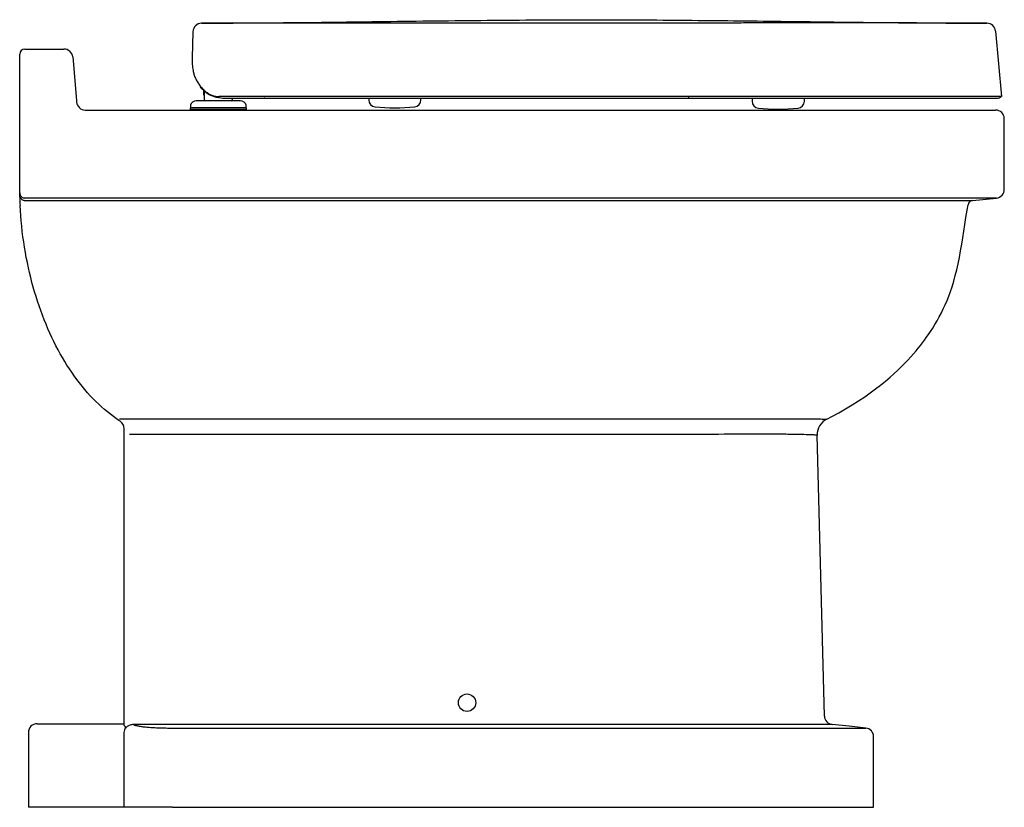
# Model space of a CAD drawing. Header units: millimetres. Extents: x 799.14 to 799.705, y 1113.515 to 1113.967.
import ezdxf

# ---------------------------------------------------------------- set-up
doc = ezdxf.new("R2010")
doc.units = ezdxf.units.MM
doc.layers.add('SANINDUSA', color=3, linetype='Continuous')

msp = doc.modelspace()

# ---------------------------------------------------------------- linework, layer by layer
at = {"layer": 'SANINDUSA'}
for p, q in [((799.5238589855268, 1113.965392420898), (799.3847338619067, 1113.965357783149)), ((799.2394189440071, 1113.960420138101), (799.239027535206, 1113.94547282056)), ((799.7000099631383, 1113.960731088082), (799.7032940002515, 1113.923227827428)), ((799.1429929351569, 1113.95049034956), (799.1654112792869, 1113.95049034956)), ((799.139992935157, 1113.92049034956), (799.139992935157, 1113.94749034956)), ((799.1703922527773, 1113.945926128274), (799.1725794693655, 1113.920926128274)), ((799.239027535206, 1113.94547282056), (799.239014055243, 1113.944912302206)), ((799.2454761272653, 1113.926874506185), (799.2454761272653, 1113.924287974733)), ((799.2459761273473, 1113.921287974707), (799.2459761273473, 1113.926461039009)), ((799.139992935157, 1113.869992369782), (799.139992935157, 1113.92049034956)), ((799.1725794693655, 1113.920926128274), (799.1726557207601, 1113.920054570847)), ((799.2666220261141, 1113.92078797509), (799.2413302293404, 1113.92078797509)), ((799.2454761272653, 1113.924287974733), (799.2459761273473, 1113.924287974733)), ((799.2566022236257, 1113.922286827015), (799.5238990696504, 1113.922286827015)), ((799.2619761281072, 1113.922286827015), (799.2619761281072, 1113.921287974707)), ((799.2807505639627, 1113.922285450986), (799.2807505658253, 1113.922285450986)), ((799.3402518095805, 1113.922286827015), (799.3402518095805, 1113.921342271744)), ((799.370251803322, 1113.921342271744), (799.3700301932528, 1113.921342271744)), ((799.370251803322, 1113.921342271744), (799.370251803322, 1113.922286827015)), ((799.5602518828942, 1113.922286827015), (799.5602518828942, 1113.920576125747)), ((799.5902518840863, 1113.920576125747), (799.5900302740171, 1113.920576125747)), ((799.5902518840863, 1113.920576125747), (799.5902518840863, 1113.92228515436)), ((799.1776366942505, 1113.91549034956), (799.519992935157, 1113.91549034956)), ((799.2377261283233, 1113.916787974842), (799.2377261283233, 1113.915787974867)), ((799.2702261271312, 1113.916787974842), (799.2377261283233, 1113.916787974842)), ((799.2702261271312, 1113.915787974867), (799.2377261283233, 1113.915787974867)), ((799.2379761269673, 1113.918287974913), (799.2379761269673, 1113.916787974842)), ((799.2699761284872, 1113.916787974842), (799.2699761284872, 1113.918287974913)), ((799.2702261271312, 1113.915787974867), (799.2702261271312, 1113.916787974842)), ((799.519992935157, 1113.91549034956), (799.699992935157, 1113.91549034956)), ((799.704992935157, 1113.869992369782), (799.704992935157, 1113.91049034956)), ((799.139992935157, 1113.868003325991), (799.139992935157, 1113.869992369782)), ((799.139992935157, 1113.866640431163), (799.139992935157, 1113.868003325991)), ((799.139992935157, 1113.86549034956), (799.139992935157, 1113.866640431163)), ((799.519992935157, 1113.865019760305), (799.1429929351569, 1113.865019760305)), ((799.5196427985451, 1113.863640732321), (799.519992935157, 1113.86364064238)), ((799.7005155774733, 1113.865019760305), (799.519992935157, 1113.865019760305)), ((799.6868163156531, 1113.86357989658), (799.7005155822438, 1113.865019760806)), ((799.199992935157, 1113.729289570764), (799.199992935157, 1113.732719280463)), ((799.199992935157, 1113.562534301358), (799.199992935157, 1113.729289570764)), ((799.6018008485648, 1113.567825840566), (799.5975803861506, 1113.728998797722)), ((799.149992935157, 1113.56344240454), (799.199992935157, 1113.56344240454)), ((799.2003598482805, 1113.560266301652), (799.2006437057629, 1113.561045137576)), ((799.5130508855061, 1113.56298392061), (799.2052602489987, 1113.56298392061)), ((799.2275825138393, 1113.560961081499), (799.5140581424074, 1113.560961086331)), ((799.6062762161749, 1113.56298414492), (799.5136717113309, 1113.56298414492)), ((799.5140581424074, 1113.560961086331), (799.62551576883, 1113.560961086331)), ((799.144992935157, 1113.55844240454), (799.144992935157, 1113.51549034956)), ((799.199992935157, 1113.51549034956), (799.199992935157, 1113.55836212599)), ((799.629992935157, 1113.51549034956), (799.629992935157, 1113.55598849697)), ((799.199992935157, 1113.51549034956), (799.144992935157, 1113.51549034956)), ((799.2276997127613, 1113.51549034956), (799.199992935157, 1113.51549034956)), ((799.2276997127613, 1113.51549034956), (799.5142925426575, 1113.51549034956)), ((799.5142925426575, 1113.51549034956), (799.629992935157, 1113.51549034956))]:
    msp.add_line(p, q, dxfattribs=at)
at = {"layer": 'SANINDUSA', "flags": 128}
for points in [[(799.5239194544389, 1113.923227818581), (799.3892323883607, 1113.923227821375), (799.2545453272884, 1113.923227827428)], [(799.139992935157, 1113.868003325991), (799.1400148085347, 1113.867643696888), (799.1400801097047, 1113.867289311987), (799.140187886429, 1113.866945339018), (799.14033656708, 1113.866616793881), (799.1405239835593, 1113.866308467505), (799.1407474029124, 1113.866024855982), (799.1410035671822, 1113.865770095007), (799.1412887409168, 1113.865547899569), (799.1415987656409, 1113.865361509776), (799.1419291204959, 1113.865213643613), (799.1422749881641, 1113.865106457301), (799.1426313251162, 1113.865041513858), (799.1429929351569, 1113.865019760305)], [(799.139992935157, 1113.866640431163), (799.1400148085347, 1113.86628080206), (799.1400801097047, 1113.865926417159), (799.140187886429, 1113.86558244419), (799.14033656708, 1113.865253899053), (799.1405239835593, 1113.864945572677), (799.1407474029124, 1113.864661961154), (799.1410035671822, 1113.864407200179), (799.1412887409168, 1113.86418500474), (799.1415987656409, 1113.863998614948), (799.1419291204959, 1113.863850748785), (799.1422749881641, 1113.863743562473), (799.1426313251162, 1113.86367861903), (799.1429929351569, 1113.863656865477)], [(799.1429929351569, 1113.863656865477), (799.2345021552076, 1113.863650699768), (799.330477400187, 1113.86364927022), (799.4250601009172, 1113.863647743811), (799.5196427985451, 1113.863640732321)], [(799.519992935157, 1113.86364064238), (799.5241721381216, 1113.863638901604), (799.5283481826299, 1113.863636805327), (799.5325293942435, 1113.86363437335), (799.5367019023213, 1113.863631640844), (799.5401910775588, 1113.863629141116), (799.5436710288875, 1113.863626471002), (799.5471393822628, 1113.863623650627), (799.5506092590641, 1113.863620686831), (799.5540651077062, 1113.863617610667), (799.5575045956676, 1113.863614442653), (799.5609731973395, 1113.86361115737), (799.5644222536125, 1113.863607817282), (799.567856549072, 1113.863604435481), (799.5712681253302, 1113.863601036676), (799.5747001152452, 1113.863597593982), (799.5781056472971, 1113.863594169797), (799.5814894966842, 1113.863590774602), (799.584843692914, 1113.863587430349), (799.5881784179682, 1113.863584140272), (799.5914817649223, 1113.86358092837), (799.5946240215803, 1113.863577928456), (799.5977334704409, 1113.863575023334), (799.6008081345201, 1113.863572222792), (799.6038588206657, 1113.863569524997), (799.606872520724, 1113.863566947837), (799.6098473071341, 1113.863564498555), (799.6128200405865, 1113.863562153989), (799.6157505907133, 1113.863559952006), (799.6186427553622, 1113.863557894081), (799.6214900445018, 1113.863555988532), (799.6243263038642, 1113.863554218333), (799.627114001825, 1113.863552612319), (799.6298568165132, 1113.863551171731), (799.6325484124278, 1113.863549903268), (799.6351965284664, 1113.86354880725), (799.6377918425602, 1113.863547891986), (799.6402014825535, 1113.863547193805), (799.6425604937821, 1113.863546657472), (799.6448716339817, 1113.863546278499), (799.6471299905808, 1113.863546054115), (799.649349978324, 1113.86354598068), (799.6515147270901, 1113.863546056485), (799.6536228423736, 1113.863546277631), (799.6556813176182, 1113.863546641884), (799.6576813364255, 1113.863547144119), (799.6596215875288, 1113.863547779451), (799.6615252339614, 1113.863548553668), (799.6633662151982, 1113.863549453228), (799.6651432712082, 1113.863550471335), (799.6668624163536, 1113.863551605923), (799.6685158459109, 1113.863552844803), (799.6701023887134, 1113.863554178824), (799.6715548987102, 1113.863555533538), (799.6729451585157, 1113.863556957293), (799.6742746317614, 1113.863558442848), (799.6755403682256, 1113.863559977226), (799.676749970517, 1113.863561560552), (799.677893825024, 1113.863563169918), (799.67897110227, 1113.863564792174), (799.6799850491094, 1113.863566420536), (799.6809310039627, 1113.863568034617), (799.6818082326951, 1113.863569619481), (799.6826263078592, 1113.863571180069), (799.683373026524, 1113.863572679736), (799.6840477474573, 1113.863574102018), (799.6846523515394, 1113.863575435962), (799.6851836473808, 1113.863576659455), (799.6856411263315, 1113.863577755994), (799.6860230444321, 1113.863578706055), (799.6863311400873, 1113.863579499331), (799.686565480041, 1113.863580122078), (799.6867252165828, 1113.863580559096), (799.6868104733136, 1113.863580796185), (799.6868161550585, 1113.863580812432)], [(799.1954995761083, 1113.738404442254), (799.193771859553, 1113.739642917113), (799.1920612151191, 1113.740936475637), (799.1903654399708, 1113.742286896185), (799.1886881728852, 1113.743691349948), (799.1870215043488, 1113.745156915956), (799.1853748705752, 1113.746675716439), (799.1837461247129, 1113.748249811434), (799.1821387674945, 1113.749875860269), (799.1805223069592, 1113.751586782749), (799.178929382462, 1113.753350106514), (799.1773578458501, 1113.755168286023), (799.1758111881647, 1113.757037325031), (799.1742818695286, 1113.758966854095), (799.172778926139, 1113.760945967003), (799.1713003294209, 1113.762977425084), (799.1698493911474, 1113.765056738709), (799.1684797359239, 1113.767102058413), (799.1671367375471, 1113.76918990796), (799.1658187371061, 1113.771322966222), (799.1645284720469, 1113.773496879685), (799.1632601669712, 1113.775721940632), (799.1620208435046, 1113.777986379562), (799.1608089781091, 1113.780293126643), (799.1596271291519, 1113.782637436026), (799.1584540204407, 1113.785064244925), (799.1573130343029, 1113.787527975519), (799.1562027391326, 1113.790031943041), (799.1551255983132, 1113.792570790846), (799.1540766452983, 1113.795157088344), (799.1530620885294, 1113.797776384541), (799.1520806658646, 1113.800432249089), (799.1511346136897, 1113.803118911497), (799.1502479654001, 1113.805762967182), (799.1493955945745, 1113.808433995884), (799.1485765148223, 1113.811135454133), (799.1477925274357, 1113.813861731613), (799.1470402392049, 1113.816625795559), (799.1463240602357, 1113.819412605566), (799.1456431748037, 1113.822225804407), (799.1449991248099, 1113.825059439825), (799.1443806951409, 1113.827968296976), (799.14380111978, 1113.830895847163), (799.1432597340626, 1113.833846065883), (799.1427578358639, 1113.836812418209), (799.1422932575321, 1113.839809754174), (799.1418690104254, 1113.842820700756), (799.1414846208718, 1113.845849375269), (799.1411410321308, 1113.848888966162), (799.1408473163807, 1113.851841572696), (799.1405919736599, 1113.854803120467), (799.1403749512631, 1113.857774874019), (799.1401965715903, 1113.860753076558)], [(799.603087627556, 1113.738209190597), (799.6060383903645, 1113.739701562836), (799.6100360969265, 1113.741850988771), (799.6139305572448, 1113.744069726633), (799.6177083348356, 1113.746344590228), (799.6213581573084, 1113.748663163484), (799.6248707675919, 1113.751013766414), (799.6280503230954, 1113.753249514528), (799.6310965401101, 1113.755495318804), (799.6340059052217, 1113.757743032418), (799.6367760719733, 1113.759984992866), (799.639405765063, 1113.762214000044), (799.6416742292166, 1113.764223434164), (799.6438267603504, 1113.76621179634), (799.6458647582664, 1113.768174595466), (799.6477913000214, 1113.770107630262), (799.6496098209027, 1113.772006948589), (799.6513238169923, 1113.773868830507), (799.6529368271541, 1113.775689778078), (799.65432975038, 1113.777320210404), (799.6556435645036, 1113.778911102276), (799.656881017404, 1113.780460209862), (799.6580448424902, 1113.781965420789), (799.6591394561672, 1113.783427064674), (799.6602271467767, 1113.784926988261), (799.6614369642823, 1113.786655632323), (799.6626659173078, 1113.788482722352), (799.663908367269, 1113.79041040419), (799.6651582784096, 1113.792440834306), (799.666409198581, 1113.794576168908), (799.667654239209, 1113.796818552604), (799.66888605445, 1113.799170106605), (799.6699969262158, 1113.801423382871), (799.6710837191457, 1113.803771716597), (799.6721396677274, 1113.806216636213), (799.6731576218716, 1113.808759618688), (799.6741300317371, 1113.81140208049), (799.6750506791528, 1113.814145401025), (799.6759952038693, 1113.817254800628), (799.6768789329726, 1113.820487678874), (799.6777050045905, 1113.823845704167), (799.6784781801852, 1113.827330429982), (799.6792049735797, 1113.830943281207), (799.6798937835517, 1113.834685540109), (799.6805550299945, 1113.838558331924), (799.6811476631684, 1113.84222387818), (799.6817390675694, 1113.846000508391), (799.6823423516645, 1113.849888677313), (799.6829724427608, 1113.853888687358), (799.683646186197, 1113.8580006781), (799.6841847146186, 1113.861120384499)], [(799.1977147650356, 1113.736913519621), (799.1977147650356, 1113.736913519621), (799.1976591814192, 1113.736949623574), (799.1969039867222, 1113.737446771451), (799.1961797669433, 1113.737935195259), (799.1954995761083, 1113.738404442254)], [(799.1972539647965, 1113.73827300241), (799.2156819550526, 1113.738272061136), (799.295655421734, 1113.738279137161), (799.3756284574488, 1113.738294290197), (799.513646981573, 1113.738306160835)], [(799.5136469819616, 1113.738306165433), (799.5136470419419, 1113.73830616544), (799.5154727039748, 1113.738306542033), (799.5172965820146, 1113.738307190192), (799.5209421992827, 1113.738309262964), (799.5227687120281, 1113.738310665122), (799.524590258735, 1113.738312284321), (799.5282216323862, 1113.738316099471), (799.5317984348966, 1113.73832049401), (799.5353408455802, 1113.738325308), (799.5388663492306, 1113.738330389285), (799.5423457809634, 1113.738335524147), (799.5446833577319, 1113.738338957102), (799.5469958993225, 1113.738342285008), (799.549280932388, 1113.738345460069), (799.5515522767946, 1113.738348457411), (799.5537934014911, 1113.738351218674), (799.5560019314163, 1113.73835370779), (799.5581812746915, 1113.738355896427), (799.5603256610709, 1113.738357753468), (799.5624328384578, 1113.738359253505), (799.5645152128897, 1113.738360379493), (799.5665577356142, 1113.738361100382), (799.5685582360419, 1113.738361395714), (799.5705552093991, 1113.738361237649), (799.5725062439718, 1113.738360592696), (799.5744091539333, 1113.738359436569), (799.5762753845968, 1113.738357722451), (799.5780906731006, 1113.738355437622), (799.5798529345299, 1113.738352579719), (799.5823155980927, 1113.738347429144), (799.5846600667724, 1113.738341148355), (799.5861648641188, 1113.738336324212), (799.5876136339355, 1113.738331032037), (799.5890046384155, 1113.738325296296), (799.5903640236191, 1113.73831900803), (799.5916612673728, 1113.738312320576), (799.5928946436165, 1113.738305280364), (799.5940713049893, 1113.738297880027), (799.5951812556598, 1113.738290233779), (799.5962228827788, 1113.738282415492), (799.5971624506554, 1113.738274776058), (799.5980367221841, 1113.738267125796), (799.5988444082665, 1113.738259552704), (799.5995897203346, 1113.738252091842), (799.6002659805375, 1113.738244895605), (799.6008720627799, 1113.738238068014), (799.6014186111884, 1113.738231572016), (799.6018903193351, 1113.738225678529), (799.6022862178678, 1113.738220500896), (799.6026078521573, 1113.738216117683), (799.6028512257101, 1113.738212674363), (799.6030156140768, 1113.738210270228), (799.6030886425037, 1113.73820917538), (799.6031130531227, 1113.738208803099), (799.6031130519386, 1113.738208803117)], [(799.5134438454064, 1113.729342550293), (799.4418943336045, 1113.729357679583), (799.3567205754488, 1113.729354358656), (799.2437143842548, 1113.729355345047), (799.2030714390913, 1113.729368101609)], [(799.5975803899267, 1113.728998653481), (799.5975587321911, 1113.728999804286), (799.5974937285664, 1113.729003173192), (799.5972594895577, 1113.729014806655), (799.5968768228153, 1113.729032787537), (799.5963435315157, 1113.729056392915), (799.5956608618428, 1113.72908473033), (799.5952558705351, 1113.729100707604), (799.5948127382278, 1113.729117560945), (799.5943307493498, 1113.729135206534), (799.5938109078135, 1113.729153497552), (799.593250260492, 1113.729172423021), (799.5926518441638, 1113.729191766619), (799.5920147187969, 1113.72921144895), (799.5913402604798, 1113.72923132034), (799.5899371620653, 1113.729269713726), (799.5883963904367, 1113.729307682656), (799.5867138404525, 1113.72934461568), (799.5848968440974, 1113.729379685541), (799.5839205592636, 1113.729396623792), (799.5829113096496, 1113.729412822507), (799.581867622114, 1113.729428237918), (799.5807917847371, 1113.729442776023), (799.5796780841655, 1113.729456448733), (799.5785328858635, 1113.729469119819), (799.577354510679, 1113.72948075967), (799.5761455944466, 1113.729491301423), (799.5737336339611, 1113.729508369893), (799.5712102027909, 1113.729521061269), (799.5685697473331, 1113.729529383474), (799.5658248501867, 1113.72953332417), (799.5643881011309, 1113.729533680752), (799.5629272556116, 1113.729532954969), (799.5614402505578, 1113.729531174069), (799.5599304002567, 1113.729528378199), (799.558389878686, 1113.729524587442), (799.5568276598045, 1113.729519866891), (799.555241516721, 1113.729514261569), (799.5536350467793, 1113.72950784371), (799.5505771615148, 1113.72949389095), (799.5474556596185, 1113.729477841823), (799.544254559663, 1113.729460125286), (799.5409993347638, 1113.729441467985), (799.5376646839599, 1113.729422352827), (799.5342801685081, 1113.729403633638), (799.5308161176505, 1113.729385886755), (799.5273123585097, 1113.729370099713), (799.523884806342, 1113.729357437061), (799.5204310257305, 1113.729348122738), (799.5169450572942, 1113.72934289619), (799.513443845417, 1113.729342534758)], [(799.199992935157, 1113.562534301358), (799.200027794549, 1113.562342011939), (799.2001378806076, 1113.562169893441), (799.2002659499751, 1113.562073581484)], [(799.199992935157, 1113.55836212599), (799.2000522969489, 1113.559136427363), (799.2002331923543, 1113.559910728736), (799.2003598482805, 1113.560266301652)], [(799.2006437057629, 1113.561045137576), (799.2006802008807, 1113.561233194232), (799.200691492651, 1113.561405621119), (799.2006706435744, 1113.561584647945), (799.200616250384, 1113.561734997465), (799.2004677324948, 1113.561930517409), (799.2002659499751, 1113.562073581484)], [(799.2042090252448, 1113.56288664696), (799.2037539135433, 1113.562779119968), (799.2033211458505, 1113.562646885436), (799.2028791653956, 1113.562478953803), (799.2024727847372, 1113.562291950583), (799.2021044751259, 1113.56209107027), (799.2016668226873, 1113.561804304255), (799.201287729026, 1113.561499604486), (799.2009654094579, 1113.561180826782), (799.2006191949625, 1113.560737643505), (799.2003598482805, 1113.560266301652)], [(799.2052602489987, 1113.56298392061), (799.2047355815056, 1113.56296338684), (799.2042090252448, 1113.56288664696)], [(799.2052602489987, 1113.56298392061), (799.2054214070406, 1113.562886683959), (799.2056215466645, 1113.562790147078), (799.2058603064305, 1113.562694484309), (799.2061372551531, 1113.562599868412), (799.2064518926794, 1113.562506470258), (799.2068036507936, 1113.562414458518), (799.2071918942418, 1113.56232399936), (799.2076159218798, 1113.562235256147), (799.2080749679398, 1113.562148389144), (799.2085682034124, 1113.562063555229), (799.2090947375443, 1113.561980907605), (799.2096536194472, 1113.561900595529), (799.2102438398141, 1113.56182276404), (799.2108643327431, 1113.561747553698), (799.2115139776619, 1113.561675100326), (799.2121916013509, 1113.561605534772), (799.2128959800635, 1113.561538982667), (799.2136258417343, 1113.5614755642), (799.2143798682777, 1113.5614153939), (799.2151566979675, 1113.561358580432), (799.2159549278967, 1113.561305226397), (799.2167731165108, 1113.56125542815), (799.2176097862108, 1113.561209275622), (799.2184634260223, 1113.561166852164), (799.2193324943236, 1113.561128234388), (799.2202154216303, 1113.561093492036), (799.2211106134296, 1113.561062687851), (799.2220164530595, 1113.561035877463), (799.2229313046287, 1113.561013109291), (799.2238535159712, 1113.560994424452), (799.2247814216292, 1113.560979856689), (799.2257133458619, 1113.560969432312), (799.2266476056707, 1113.560963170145), (799.2275825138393, 1113.560961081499)], [(799.5136717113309, 1113.56298414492), (799.5133612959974, 1113.562984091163), (799.5130508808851, 1113.56298392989)], [(799.6255157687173, 1113.560961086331), (799.6158955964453, 1113.561972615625), (799.606276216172, 1113.56298414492)]]:
    msp.add_lwpolyline(points, dxfattribs=at)
at = {"layer": 'SANINDUSA'}
msp.add_circle((799.3967006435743, 1113.57549034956), 0.005, dxfattribs=at)
for centre, radius, start, end in [((799.2444176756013, 1113.960306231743), 0.005000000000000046, 90.16124597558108, 178.5000000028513), ((799.230600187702, 1113.955987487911), 0.01665451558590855, 33.95302955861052, 34.02338838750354), ((799.244417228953, 1113.960289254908), 0.004999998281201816, 90.0251179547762, 178.5000172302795), ((799.6950290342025, 1113.960294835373), 0.005000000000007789, 5.005467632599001, 89.89230205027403), ((799.6950290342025, 1113.960294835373), 0.005000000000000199, 5.005467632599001, 89.89230205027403), ((799.1429929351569, 1113.94749034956), 0.003, 90, 180), ((799.1654112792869, 1113.94549034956), 0.005, 4.999999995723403, 90), ((799.2527573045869, 1113.937437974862), 0.01275000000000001, 223.931696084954, 233.3303275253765), ((799.2413302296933, 1113.917287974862), 0.003499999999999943, 90, 163.3984504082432), ((799.2464761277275, 1113.921287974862), 0.0005000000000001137, 180, 270), ((799.2614761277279, 1113.921287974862), 0.0004999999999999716, 270, 0), ((799.2666220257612, 1113.917287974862), 0.003500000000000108, 16.60154959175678, 90), ((799.2807511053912, 1114.00297542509), 0.08069026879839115, 269.6312940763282, 269.9112559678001), ((799.2803624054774, 1113.880867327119), 0.04141876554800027, 89.63518496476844, 90.00001803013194), ((799.3442518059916, 1113.921342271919), 0.003999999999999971, 180, 264.2079973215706), ((799.3662518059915, 1113.921342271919), 0.004000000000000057, 275.7920026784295, 0), ((799.5079334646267, 1113.92309632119), 0.01598611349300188, 357.0974531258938, 0.4713364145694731), ((799.5642518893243, 1113.920576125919), 0.003999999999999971, 180, 264.2079973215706), ((799.5862518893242, 1113.920576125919), 0.004000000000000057, 275.7920026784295, 0), ((799.7008171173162, 1113.925886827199), 0.003600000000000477, 270, 312.3867624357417), ((799.1776366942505, 1113.92049034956), 0.005000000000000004, 184.9999999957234, 270), ((799.3552518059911, 1114.029785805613), 0.113, 264.2079973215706, 275.7920026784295), ((799.5752518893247, 1114.029019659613), 0.113, 264.2079973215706, 275.7920026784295), ((799.699992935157, 1113.91049034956), 0.005, 0, 90), ((799.699992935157, 1113.869992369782), 0.005000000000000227, 275.9999999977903, 0), ((799.3694055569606, 1113.8729788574), 0.2295348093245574, 181.8776804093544, 183.0532069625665), ((799.6871387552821, 1113.8605972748), 0.003000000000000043, 96.17006176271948, 169.9580077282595), ((799.194992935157, 1113.732719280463), 0.005000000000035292, 0, 57.01865272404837), ((799.6075769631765, 1113.729260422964), 0.009999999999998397, 116.5116377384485, 181.4991752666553), ((799.6067991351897, 1113.567956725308), 0.005000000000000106, 181.4999999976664, 263.9968119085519), ((799.149992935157, 1113.55844240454), 0.005, 90, 180), ((799.624992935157, 1113.55598849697), 0.005000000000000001, 0, 83.99779512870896)]:
    msp.add_arc(centre, radius, start, end, dxfattribs=at)
for points, knots in [([(799.2444036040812, 1113.96530621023), (799.2636963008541, 1113.965421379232), (799.3022823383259, 1113.96565172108), (799.3606072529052, 1113.966452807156), (799.4193846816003, 1113.967149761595), (799.4769092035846, 1113.967388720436), (799.5327244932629, 1113.966955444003), (799.5868279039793, 1113.966278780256), (799.6409312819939, 1113.965563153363), (799.67700276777, 1113.965384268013), (799.6950384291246, 1113.965294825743)], [0, 0, 0, 0, 0.1284330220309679, 0.2568703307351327, 0.3883029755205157, 0.5197410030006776, 0.6398052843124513, 0.7598706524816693, 0.8799358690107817, 1, 1, 1, 1]), ([(799.3847338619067, 1113.965357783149), (799.3814006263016, 1113.965355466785), (799.3647344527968, 1113.96534388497), (799.3216515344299, 1113.965312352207), (799.2819019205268, 1113.965298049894), (799.2554852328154, 1113.965288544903)], [0, 0, 0, 0, 0.0773679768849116, 0.3868397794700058, 1, 1, 1, 1]), ([(799.6091322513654, 1113.965499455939), (799.6055452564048, 1113.965497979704), (799.5983539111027, 1113.96549502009), (799.5875986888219, 1113.965480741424), (799.577110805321, 1113.965462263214), (799.5669582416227, 1113.965442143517), (799.5565115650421, 1113.965421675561), (799.5457972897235, 1113.96540401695), (799.5348565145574, 1113.965391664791), (799.527523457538, 1113.965392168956), (799.5238589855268, 1113.965392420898)], [0, 0, 0, 0, 0.1374828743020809, 0.2756309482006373, 0.3941639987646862, 0.5128041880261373, 0.6313317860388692, 0.754182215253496, 0.8771600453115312, 1, 1, 1, 1]), ([(799.6950384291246, 1113.965294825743), (799.6949283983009, 1113.965295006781), (799.694708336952, 1113.965295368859), (799.692926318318, 1113.965298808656), (799.6900437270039, 1113.965305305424), (799.6859533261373, 1113.965316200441), (799.6807272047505, 1113.965332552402), (799.6743537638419, 1113.965354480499), (799.6667984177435, 1113.965382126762), (799.6588991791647, 1113.965410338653), (799.6511167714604, 1113.965435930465), (799.6437711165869, 1113.965457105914), (799.6358792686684, 1113.965475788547), (799.6274450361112, 1113.965489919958), (799.6185232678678, 1113.965498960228), (799.6122615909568, 1113.965499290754), (799.6091322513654, 1113.965499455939)], [0, 0, 0, 0, 0.07818803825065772, 0.1563758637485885, 0.2366978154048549, 0.3170193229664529, 0.3969953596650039, 0.4769712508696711, 0.5593432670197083, 0.641713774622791, 0.7003577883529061, 0.7590594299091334, 0.8177064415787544, 0.8784503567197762, 0.9392542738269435, 1, 1, 1, 1]), ([(799.2554852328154, 1113.965288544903), (799.2542524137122, 1113.965288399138), (799.2517866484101, 1113.965288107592), (799.248487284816, 1113.965288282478), (799.245983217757, 1113.96528846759), (799.2446176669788, 1113.965288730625), (799.2444739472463, 1113.965289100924), (799.2444150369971, 1113.965289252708)], [0, 0, 0, 0, 0.2127498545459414, 0.4255216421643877, 0.6383570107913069, 0.8517637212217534, 1, 1, 1, 1]), ([(799.239027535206, 1113.94547282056), (799.2390135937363, 1113.944808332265), (799.2389857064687, 1113.943479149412), (799.2390294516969, 1113.941656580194), (799.2391684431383, 1113.939878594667), (799.23945165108, 1113.937996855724), (799.239957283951, 1113.935970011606), (799.2407533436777, 1113.933854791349), (799.2418282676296, 1113.93176878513), (799.2431558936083, 1113.929759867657), (799.2447536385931, 1113.927838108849), (799.246467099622, 1113.926197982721), (799.2482980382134, 1113.924874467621), (799.2501840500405, 1113.923909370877), (799.2518382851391, 1113.92345105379), (799.2530554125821, 1113.923281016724), (799.253798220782, 1113.923232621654), (799.2542926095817, 1113.923229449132), (799.2545453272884, 1113.923227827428)], [0, 0, 0, 0, 0.0624498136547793, 0.124919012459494, 0.1848063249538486, 0.2498807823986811, 0.3316166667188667, 0.4160834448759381, 0.4999491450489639, 0.5857663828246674, 0.6673386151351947, 0.7501462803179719, 0.8126206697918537, 0.8750736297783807, 0.9375043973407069, 0.9585422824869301, 0.9788079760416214, 0.9999999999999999, 0.9999999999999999, 0.9999999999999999, 0.9999999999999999]), ([(799.2444575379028, 1113.927820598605), (799.2449732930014, 1113.927318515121), (799.2461073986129, 1113.926214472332), (799.247790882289, 1113.924984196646), (799.2493234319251, 1113.924076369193), (799.2505014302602, 1113.923545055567), (799.2515117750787, 1113.923205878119), (799.2521104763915, 1113.923072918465), (799.252342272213, 1113.923021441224)], [0, 0, 0, 0, 0.2400907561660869, 0.5279410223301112, 0.6826029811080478, 0.8084734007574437, 0.9258477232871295, 1, 1, 1, 1]), ([(799.2523592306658, 1113.923021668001), (799.2526898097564, 1113.922957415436), (799.2534679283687, 1113.922806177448), (799.2548863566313, 1113.922572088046), (799.2559843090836, 1113.922430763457), (799.2566084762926, 1113.922350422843)], [0, 0, 0, 0, 0.2417026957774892, 0.568920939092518, 1, 1, 1, 1]), ([(799.2806261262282, 1113.92228525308), (799.2806291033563, 1113.922285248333), (799.2806607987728, 1113.922285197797), (799.2806924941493, 1113.92228517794), (799.2807212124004, 1113.922285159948)], [0, 0, 0, 0, 0.09392928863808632, 1, 1, 1, 1]), ([(799.5238990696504, 1113.922286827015), (799.5272603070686, 1113.922286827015), (799.5339828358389, 1113.922286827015), (799.5454777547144, 1113.922286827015), (799.558313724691, 1113.922286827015), (799.5711538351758, 1113.922286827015), (799.5825587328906, 1113.922286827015), (799.5926260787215, 1113.922286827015), (799.6024846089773, 1113.922286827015), (799.6110046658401, 1113.922286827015), (799.6202873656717, 1113.922286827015), (799.6301958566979, 1113.922286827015), (799.64140178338, 1113.922286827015), (799.6518371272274, 1113.922286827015), (799.6613528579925, 1113.922286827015), (799.6699746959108, 1113.922286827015), (799.6748616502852, 1113.922286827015), (799.6773050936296, 1113.922286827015)], [0, 0, 0, 0, 0.05422062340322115, 0.1084421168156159, 0.1861930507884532, 0.2639466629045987, 0.3218680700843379, 0.3797900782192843, 0.4385429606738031, 0.4972959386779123, 0.536017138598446, 0.6137523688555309, 0.6914860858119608, 0.7692359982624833, 0.8469835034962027, 0.923492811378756, 0.9999999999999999, 0.9999999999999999, 0.9999999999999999, 0.9999999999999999]), ([(799.7032940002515, 1113.923227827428), (799.7031623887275, 1113.923227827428), (799.7028986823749, 1113.923227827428), (799.700808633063, 1113.923227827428), (799.6975150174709, 1113.923227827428), (799.693229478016, 1113.923227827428), (799.6882801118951, 1113.923227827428), (799.6829562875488, 1113.923227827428), (799.6768794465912, 1113.923227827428), (799.6700845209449, 1113.923227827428), (799.6620414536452, 1113.923227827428), (799.6525746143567, 1113.923227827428), (799.6415966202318, 1113.923227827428), (799.6298090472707, 1113.923227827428), (799.6172364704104, 1113.923227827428), (799.6039256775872, 1113.923227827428), (799.5899567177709, 1113.923227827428), (799.5755142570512, 1113.923227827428), (799.5616567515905, 1113.923227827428), (799.5485403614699, 1113.923227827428), (799.5362654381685, 1113.923227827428), (799.5280330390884, 1113.923227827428), (799.5239194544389, 1113.923227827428)], [0, 0, 0, 0, 0.05522553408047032, 0.1106538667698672, 0.166080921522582, 0.2213046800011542, 0.2648831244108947, 0.3086191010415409, 0.3524021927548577, 0.3961259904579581, 0.4396941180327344, 0.4928212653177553, 0.5461331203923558, 0.5994525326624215, 0.6525901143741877, 0.7066320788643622, 0.7608613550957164, 0.8150859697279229, 0.8691215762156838, 0.9127317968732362, 0.9563936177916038, 1, 1, 1, 1]), ([(799.6773050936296, 1113.922286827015), (799.6787502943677, 1113.922286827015), (799.6816406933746, 1113.922286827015), (799.6862446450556, 1113.922286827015), (799.6909048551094, 1113.922286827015), (799.6944188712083, 1113.922286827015), (799.6972353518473, 1113.922286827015), (799.6993283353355, 1113.922286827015), (799.7006258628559, 1113.922286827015), (799.7007613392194, 1113.922286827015), (799.7008171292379, 1113.922286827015)], [0, 0, 0, 0, 0.09665724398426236, 0.1933143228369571, 0.3485377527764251, 0.5037617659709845, 0.5810474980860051, 0.7362077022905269, 0.8913686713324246, 1, 1, 1, 1])]:
    msp.add_open_spline(points, degree=3, knots=knots, dxfattribs=at)

doc.saveas('drawing.dxf')
